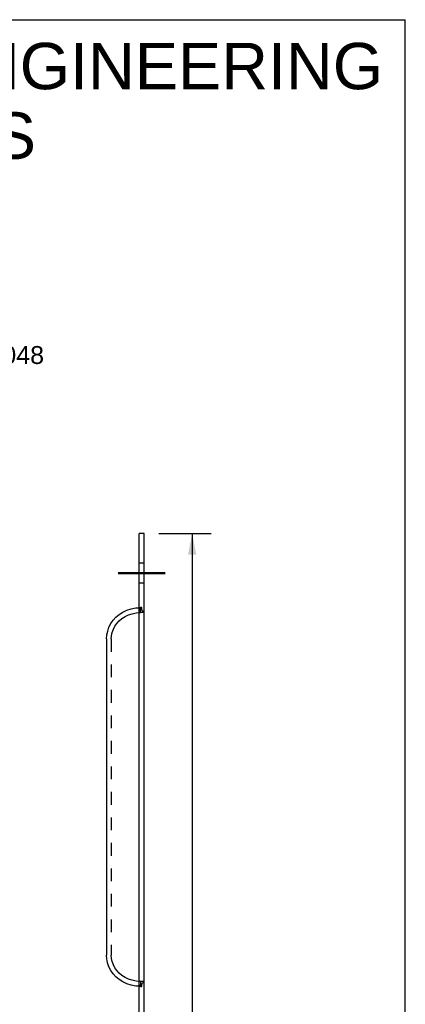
# Model space of a CAD drawing. Header units: inches. Extents: x 0 to 22, y 0 to 17.
# Tile 8 of 8: x 18.3 to 22, y 7.7 to 17. Entities that reach past the tile are written whole.
import ezdxf

# ---------------------------------------------------------------- set-up
doc = ezdxf.new("R2010")
doc.units = ezdxf.units.IN
doc.header["$LTSCALE"] = 1.21
doc.header["$MEASUREMENT"] = 0
doc.linetypes.add('CENTER', pattern=[0.6, 0.375, -0.075, 0.075, -0.075])
doc.linetypes.add('HIDDEN', pattern=[0.2, 0.1, -0.1])
doc.layers.get('0').update_dxf_attribs({"linetype": 'CONTINUOUS'})
doc.layers.add('DEFAULT_2', color=8, linetype='HIDDEN')
doc.layers.add('DIMENSIONS', color=7, linetype='CONTINUOUS')
doc.styles.get("Standard").update_dxf_attribs({"font": 'arial.ttf'})
doc.dimstyles.new('DIMSTYLE_1', dxfattribs={"dimtxt": 0.17, "dimasz": 0.2, "dimexe": 0.09, "dimexo": 0.07, "dimgap": 0.0425, "dimtad": 0, "dimtih": 1, "dimtoh": 1, "dimdec": 3, "dimzin": 4, "dimdsep": 46, "dimtxsty": 'Standard', "dimblk": '_FILLED', "dimblk1": '_FILLED', "dimblk2": '_FILLED', "dimcen": 0.09, "dimadec": 3, "dimazin": 1, "dimtfac": 1, "dimtdec": 3, "dimtofl": 0, "dimtmove": 0, "dimatfit": 3, "dimldrblk": '_FILLED', "dimfxl": 0, "dimtolj": 1, "dimtzin": 4, "dimarcsym": 0})

# ---------------------------------------------------------------- blocks, each defined once
blk = doc.blocks.new('_FILLED')
at = {"color": 0, "linetype": 'ByBlock'}
blk.add_solid([(0, 0), (-1, 0.2), (-1, -0.2)], dxfattribs=at)
blk = doc.blocks.new('*D1')
at = {"layer": 'DIMENSIONS', "color": 2, "linetype": 'Continuous'}
for p, q in [((17.8598, 14.24), (17.8598, 14.64)), ((17.6448, 14.24), (18.0398, 14.24)), ((17.6448, 14.192), (18.0398, 14.192)), ((17.8598, 14.192), (17.8598, 13.8167)), ((17.8598, 13.8167), (18.0248, 13.8167))]:
    blk.add_line(p, q, dxfattribs=at)
at = {"layer": 'DIMENSIONS', "color": 2, "linetype": 'Continuous', "xscale": 0.2, "yscale": 0.2, "zscale": 0.2}
for p, rotation in [((17.8598, 14.24), 270), ((17.8598, 14.192), 90)]:
    blk.add_blockref('_FILLED', p, dxfattribs=dict(at, rotation=rotation))
at = {"layer": 'DIMENSIONS', "color": 2, "linetype": 'Continuous', "insert": (18.1098, 13.9017), "char_height": 0.17, "width": 0.46197, "attachment_point": 1, "line_spacing_factor": 0.9}
blk.add_mtext('.048', dxfattribs=at)
blk = doc.blocks.new('*D3')
at = {"layer": 'DIMENSIONS', "color": 2, "linetype": 'Continuous'}
for p, q in [((19.6624, 12.121), (20.1576, 12.121)), ((19.9776, 12.121), (19.9776, 7.541)), ((19.9776, 2.621), (19.9776, 7.201)), ((19.6624, 2.621), (20.1576, 2.621))]:
    blk.add_line(p, q, dxfattribs=at)
at = {"layer": 'DIMENSIONS', "color": 2, "linetype": 'Continuous', "xscale": 0.2, "yscale": 0.2, "zscale": 0.2}
for p, rotation in [((19.9776, 12.121), 90), ((19.9776, 2.621), 270)]:
    blk.add_blockref('_FILLED', p, dxfattribs=dict(at, rotation=rotation))
at = {"layer": 'DIMENSIONS', "color": 2, "linetype": 'Continuous', "insert": (19.9776, 7.456), "char_height": 0.17, "width": 0.594052, "attachment_point": 2, "line_spacing_factor": 0.9}
blk.add_mtext('9.500', dxfattribs=at)

msp = doc.modelspace()

# ---------------------------------------------------------------- linework, layer by layer
at = {"color": 7, "linetype": 'Continuous'}
for p, q in [((0, 17), (22, 17)), ((22, 0), (22, 17)), ((19.5224, 12.121), (19.4744, 12.121)), ((19.5224, 2.621), (19.5224, 12.121))]:
    msp.add_line(p, q, dxfattribs=at)
at = {"color": 3, "linetype": 'Continuous'}
for p, q in [((19.4744, 2.621), (19.4744, 12.121)), ((19.1655, 11.121), (19.1655, 8.121))]:
    msp.add_line(p, q, dxfattribs=at)
at = {"color": 2, "linetype": 'CENTER', "const_width": 0.02}
msp.add_lwpolyline([(19.2744, 11.746), (19.7224, 11.746)], dxfattribs=at)
at = {"color": 3, "linetype": 'Continuous'}
for points in [[(19.1655, 11.121), (19.168, 11.1589), (19.1757, 11.1962), (19.1882, 11.2322), (19.2056, 11.2666), (19.2277, 11.2988), (19.2543, 11.3282), (19.285, 11.3542), (19.3194, 11.3765), (19.3572, 11.3945), (19.3982, 11.4078), (19.4421, 11.4161), (19.4744, 11.4181)], [(19.4744, 7.8238), (19.442, 7.8258), (19.3981, 7.8341), (19.3571, 7.8475), (19.3192, 7.8656), (19.2848, 7.8878), (19.2541, 7.9139), (19.2277, 7.9432), (19.2056, 7.9753), (19.1882, 8.0097), (19.1756, 8.0458), (19.168, 8.0831), (19.1655, 8.121)]]:
    msp.add_lwpolyline(points, dxfattribs=at)
at = {"layer": 'DEFAULT_2', "color": 8, "linetype": 'HIDDEN'}
for p, q in [((19.5224, 11.8397), (19.4744, 11.8397)), ((19.5224, 11.6522), (19.4744, 11.6522)), ((19.4744, 11.4181), (19.4878, 11.419)), ((19.4791, 11.417), (19.4744, 11.4162)), ((19.5224, 11.371), (19.4744, 11.4162)), ((19.4878, 11.371), (19.4878, 11.419)), ((19.4982, 11.419), (19.4878, 11.419)), ((19.4988, 11.419), (19.4991, 11.419)), ((19.4991, 11.419), (19.4989, 11.4189)), ((19.4993, 11.4132), (19.4991, 11.419)), ((19.4995, 11.4081), (19.4993, 11.4132)), ((19.5224, 11.371), (19.4744, 11.371)), ((19.2104, 11.121), (19.2104, 8.121)), ((19.5224, 7.871), (19.4744, 7.8257)), ((19.5224, 7.871), (19.4744, 7.871)), ((19.4878, 7.871), (19.4878, 7.823)), ((19.5063, 7.8554), (19.5087, 7.858)), ((19.5069, 7.8562), (19.5087, 7.858)), ((19.4744, 7.8257), (19.4792, 7.825)), ((19.4878, 7.823), (19.4744, 7.8238)), ((19.4984, 7.823), (19.4878, 7.823)), ((19.498, 7.823), (19.4989, 7.823)), ((19.4991, 7.823), (19.4988, 7.823)), ((19.4989, 7.823), (19.4991, 7.823)), ((19.4999, 7.8383), (19.5003, 7.8417))]:
    msp.add_line(p, q, dxfattribs=at)
for points in [[(19.4989, 11.4189), (19.498, 11.4189), (19.4964, 11.4188), (19.4941, 11.4186), (19.4912, 11.4184), (19.4876, 11.418), (19.4835, 11.4176), (19.4791, 11.417)], [(19.5045, 11.3891), (19.5028, 11.3921), (19.5017, 11.3947), (19.5009, 11.3973), (19.5003, 11.4002), (19.4998, 11.4036), (19.4995, 11.4081)], [(19.2104, 11.121), (19.2126, 11.1525), (19.219, 11.1836), (19.2295, 11.2137), (19.2441, 11.2424), (19.2628, 11.2693), (19.2852, 11.294), (19.3112, 11.3158), (19.3405, 11.3346), (19.373, 11.3499), (19.4085, 11.3613), (19.4471, 11.3685), (19.4878, 11.371)], [(19.5086, 11.384), (19.5066, 11.3861), (19.5045, 11.3891)], [(19.4878, 7.871), (19.447, 7.8734), (19.4085, 7.8806), (19.3729, 7.8921), (19.3404, 7.9074), (19.311, 7.9262), (19.2851, 7.9481), (19.2627, 7.9727), (19.2441, 7.9995), (19.2295, 8.0282), (19.219, 8.0583), (19.2126, 8.0894), (19.2104, 8.121)], [(19.5003, 7.8417), (19.5009, 7.8447), (19.5018, 7.8474), (19.5029, 7.8501), (19.5047, 7.8532), (19.5069, 7.8562)], [(19.5004, 7.8424), (19.5011, 7.8455), (19.5021, 7.8483), (19.5039, 7.8519), (19.5063, 7.8554)], [(19.4792, 7.825), (19.4836, 7.8244), (19.4877, 7.8239), (19.4913, 7.8235), (19.4942, 7.8233), (19.4964, 7.8231), (19.498, 7.823)], [(19.4991, 7.823), (19.4993, 7.8289), (19.4995, 7.8339)], [(19.4992, 7.8274), (19.4995, 7.8332), (19.4998, 7.8382), (19.5004, 7.8424)]]:
    msp.add_lwpolyline(points, dxfattribs=at)

# ---------------------------------------------------------------- texts
at = {"layer": 'DIMENSIONS', "color": 2, "linetype": 'Continuous', "insert": (16.2236, 16.78), "char_height": 0.44, "width": 11.112862, "attachment_point": 2, "line_spacing_factor": 0.9}
msp.add_mtext('SAGINAW CONTROL & ENGINEERING\\PSCE-AVK812SS', dxfattribs=at)

# ---------------------------------------------------------------- dimensions: what is measured, and where the dimension line sits
at = {"layer": 'DIMENSIONS', "color": 2, "linetype": 'Continuous'}
for base, p1, p2, picture, middle in [((17.8598, 14.192), (17.5748, 14.24), (17.5748, 14.192), '*D1', (18.3453, 13.8157)), ((19.9776, 2.621), (19.5924, 12.121), (19.5924, 2.621), '*D3', (19.9769, 7.37))]:
    dim = msp.add_linear_dim(base=base, p1=p1, p2=p2, angle=270, dimstyle='DIMSTYLE_1', dxfattribs=at)
    dim.commit()
    dim.dimension.update_dxf_attribs({"geometry": picture, "text_midpoint": middle, "dimtype": 160})

doc.saveas('drawing.dxf')
